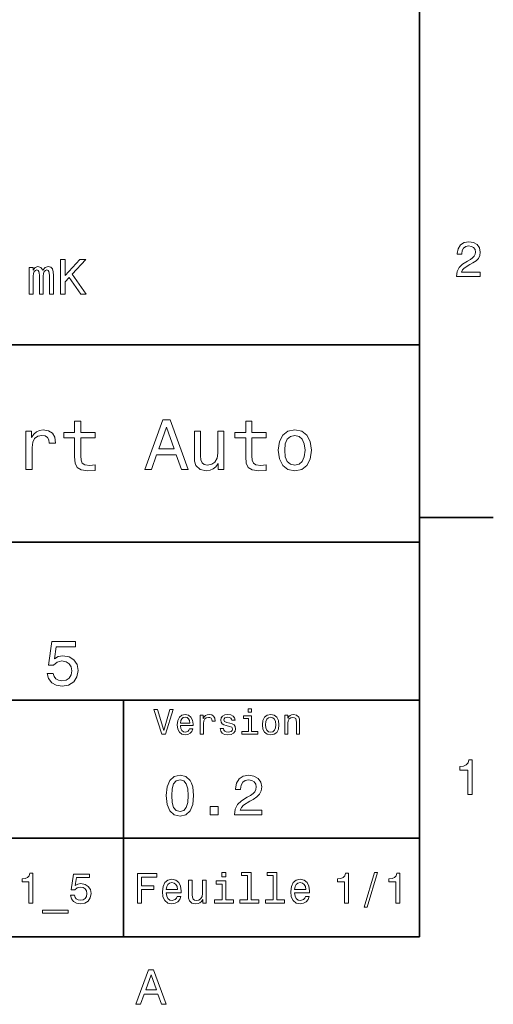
# Model space of a CAD drawing. Extents: x 0 to 297, y 0 to 210.
# Tile 7 of 8: x 246 to 294, y 3 to 103. Entities that reach past the tile are written whole.
import ezdxf

# ---------------------------------------------------------------- set-up
doc = ezdxf.new("R2010")
doc.units = 0

msp = doc.modelspace()

# ---------------------------------------------------------------- linework, layer by layer
at = {"color": 7, "lineweight": 35}
for p, q in [((287, 10), (287, 200)), ((97, 70), (287, 70)), ((287, 70), (287, 10)), ((162, 50), (287, 50)), ((162, 34), (287, 34)), ((257, 10), (257, 34)), ((162, 20), (287, 20)), ((10, 10), (287, 10)), ((97, 10), (287, 10))]:
    msp.add_line(p, q, dxfattribs=at)
at = {"color": 7, "lineweight": 35, "ltscale": 0.1875}
msp.add_line((287, 52.5), (294.5, 52.5), dxfattribs=at)
at = {"color": 7, "lineweight": 13}
for points in [[(290.76947, 76.916786), (293.175079, 76.916786), (293.175079, 77.350502), (291.273773, 77.350502), (291.3797, 77.587532), (291.561249, 77.784218), (292.121033, 78.142288), (292.418579, 78.293587), (292.751434, 78.510445), (292.988464, 78.762604), (293.124634, 79.060158), (293.175079, 79.398056), (293.089355, 79.821686), (292.852325, 80.154541), (292.489197, 80.366356), (292.020172, 80.442001), (291.536041, 80.35627), (291.167877, 80.119232), (290.930847, 79.740997), (290.850159, 79.241714), (290.850159, 79.171112), (291.309082, 79.171112), (291.309082, 79.211456), (291.354462, 79.554398), (291.490631, 79.806557), (291.707489, 79.967941), (291.994965, 80.023415), (292.287476, 79.972984), (292.504333, 79.846901), (292.645538, 79.650215), (292.695984, 79.403099), (292.660675, 79.171112), (292.56485, 78.974426), (292.403473, 78.802956), (292.181549, 78.651657), (291.884003, 78.490273), (291.389771, 78.177589), (291.041779, 77.844742), (290.835022, 77.441284), (290.76947, 76.931915)], [(247.450317, 75.143372), (247.85881, 75.143372), (247.85881, 76.953888), (247.884033, 77.226227), (247.959671, 77.422913), (248.075668, 77.538902), (248.226959, 77.584297), (248.347992, 77.543945), (248.428696, 77.443085), (248.46904, 77.271614), (248.484161, 77.04467), (248.484161, 75.143372), (248.867462, 75.143372), (248.867462, 76.953888), (248.89267, 77.221184), (248.968323, 77.41787), (249.089355, 77.538902), (249.240662, 77.584297), (249.361694, 77.543945), (249.442383, 77.443085), (249.492813, 77.04467), (249.492813, 75.143372), (249.901306, 75.143372), (249.901306, 77.014412), (249.876099, 77.40274), (249.79541, 77.700287), (249.634033, 77.881844), (249.371765, 77.947403), (249.064148, 77.846542), (248.827118, 77.554031), (248.640503, 77.841499), (248.32782, 77.947403), (248.040375, 77.846542), (247.843689, 77.564117), (247.843689, 77.851585), (247.450317, 77.851585)], [(250.612411, 75.143372), (251.076385, 75.143372), (251.076385, 76.389046), (251.489929, 76.832855), (252.665009, 75.143372), (253.229858, 75.143372), (251.817749, 77.170746), (253.189499, 78.643372), (252.574219, 78.643372), (251.076385, 77.024498), (251.076385, 78.643372), (250.612411, 78.643372)], [(252.05043, 60.579971), (252.05043, 58.64193), (252.093658, 58.015129), (252.29538, 57.582851), (252.698853, 57.330688), (253.383286, 57.244236), (254.132568, 57.280258), (254.132568, 57.827808), (253.585022, 57.78458), (253.087891, 57.842216), (252.82132, 58.022331), (252.706055, 58.324928), (252.684448, 58.75), (252.684448, 60.579971), (254.132568, 60.579971), (254.132568, 61.120316), (252.684448, 61.120316), (252.684448, 62.251438), (252.05043, 62.251438), (252.05043, 61.120316), (250.955322, 61.120316), (250.955322, 60.579971)], [(259.175781, 57.381123), (259.838623, 57.381123), (260.364563, 58.850864), (262.360229, 58.850864), (262.886169, 57.381123), (263.563416, 57.381123), (261.733429, 62.388329), (260.998566, 62.388329)], [(269.399109, 60.579971), (269.399109, 58.64193), (269.442352, 58.015129), (269.644073, 57.582851), (270.047546, 57.330688), (270.731995, 57.244236), (271.481262, 57.280258), (271.481262, 57.827808), (270.933716, 57.78458), (270.436584, 57.842216), (270.170013, 58.022331), (270.054749, 58.324928), (270.033142, 58.75), (270.033142, 60.579971), (271.481262, 60.579971), (271.481262, 61.120316), (270.033142, 61.120316), (270.033142, 62.251438), (269.399109, 62.251438), (269.399109, 61.120316), (268.304016, 61.120316), (268.304016, 60.579971)], [(247.100861, 57.381123), (247.734863, 57.381123), (247.734863, 59.592937), (247.799713, 60.12608), (247.994232, 60.507923), (248.311249, 60.738472), (248.736313, 60.817722), (249.053314, 60.767288), (249.291077, 60.623199), (249.435165, 60.378242), (249.485596, 60.046829), (250.126801, 60.046829), (250.040344, 60.630402), (249.802597, 61.048271), (249.406342, 61.30043), (248.865997, 61.386887), (248.498566, 61.32925), (248.181549, 61.185158), (247.900574, 60.940201), (247.677246, 60.608788), (247.677246, 61.25), (247.100861, 61.25)], [(260.595093, 59.463257), (261.365997, 61.667866), (262.136902, 59.463257)], [(267.194519, 61.25), (266.560516, 61.25), (266.560516, 59.016571), (266.488464, 58.497837), (266.279541, 58.123196), (265.955322, 57.892651), (265.530243, 57.820602), (265.19165, 57.878242), (264.975494, 58.051151), (264.853027, 58.346542), (264.824219, 58.764408), (264.824219, 61.25), (264.190186, 61.25), (264.190186, 58.706772), (264.211792, 58.195244), (264.348694, 57.770172), (264.766571, 57.381123), (265.436584, 57.244236), (265.796814, 57.294666), (266.106628, 57.424351), (266.373199, 57.647694), (266.589325, 57.971901), (266.589325, 57.381123), (267.194519, 57.381123)], [(272.698853, 59.311958), (272.814117, 58.432995), (273.145508, 57.78458), (273.671448, 57.381123), (274.377502, 57.244236), (275.076355, 57.381123), (275.602295, 57.777374), (275.933716, 58.425793), (276.056183, 59.311958), (275.933716, 60.190922), (275.602295, 60.846542), (275.076355, 61.242794), (274.377502, 61.386887), (273.671448, 61.242794), (273.145508, 60.839336), (272.814117, 60.190922)], [(273.34726, 59.319164), (273.412109, 59.967579), (273.613831, 60.435879), (273.938019, 60.72406), (274.377502, 60.824928), (274.809784, 60.72406), (275.134003, 60.443081), (275.335724, 59.967579), (275.407776, 59.319164), (275.335724, 58.663544), (275.134003, 58.188038), (274.809784, 57.899853), (274.377502, 57.806194), (273.938019, 57.899853), (273.613831, 58.188038), (273.412109, 58.663544)], [(249.264404, 36.703888), (249.407059, 36.172188), (249.724792, 35.757202), (250.19165, 35.497837), (250.788177, 35.400574), (251.443085, 35.517288), (251.955338, 35.835014), (252.279541, 36.340778), (252.40274, 36.989193), (252.292511, 37.592216), (251.981262, 38.065559), (251.494965, 38.370316), (250.865997, 38.480545), (250.379684, 38.402737), (250.003601, 38.188759), (250.18515, 39.401295), (252.156342, 39.401295), (252.156342, 39.932995), (249.750717, 39.932995), (249.394089, 37.546829), (249.912827, 37.546829), (250.28891, 37.851585), (250.768738, 37.961815), (251.183716, 37.890488), (251.501434, 37.682995), (251.702454, 37.365273), (251.773773, 36.956772), (251.702454, 36.548271), (251.494965, 36.230545), (251.177231, 36.029537), (250.768738, 35.958214), (250.425079, 36.003601), (250.159225, 36.152737), (249.964691, 36.386166), (249.867432, 36.703888)], [(261.71109, 33.03458), (261.08429, 30.905619), (260.439484, 33.03458), (260.09726, 33.03458), (260.904175, 30.530979), (261.264404, 30.530979), (262.053314, 33.03458)], [(269.992798, 33.117435), (269.657776, 33.117435), (269.657776, 32.757202), (269.992798, 32.757202)], [(262.784576, 31.40634), (264.052582, 31.40634), (264.056183, 31.554033), (263.998566, 31.9683), (263.840057, 32.278099), (263.587891, 32.465416), (263.252869, 32.533859), (262.925079, 32.461815), (262.672913, 32.260086), (262.510803, 31.932276), (262.453156, 31.5), (262.507202, 31.056915), (262.669312, 30.732708), (262.917877, 30.530979), (263.242065, 30.462536), (263.523041, 30.509365), (263.753601, 30.631844), (263.922913, 30.826368), (264.020172, 31.085733), (263.706787, 31.085733), (263.641937, 30.941643), (263.548279, 30.833572), (263.281708, 30.747118), (263.076355, 30.786743), (262.921478, 30.912823), (262.820618, 31.118155), (262.784576, 31.395533)], [(262.784576, 31.672911), (262.824219, 31.921469), (262.921478, 32.105186), (263.069153, 32.216858), (263.263702, 32.256485), (263.45462, 32.216858), (263.602295, 32.105186), (263.692352, 31.921469), (263.724792, 31.672911)], [(264.794678, 30.530979), (265.111664, 30.530979), (265.111664, 31.636887), (265.144104, 31.903458), (265.241364, 32.094379), (265.399841, 32.209652), (265.612396, 32.249279), (265.770905, 32.224064), (265.889771, 32.152016), (265.961823, 32.029537), (265.98703, 31.863832), (266.307648, 31.863832), (266.264404, 32.155621), (266.145538, 32.364552), (265.947418, 32.490635), (265.677246, 32.533859), (265.49353, 32.505043), (265.335022, 32.432995), (265.194519, 32.310516), (265.082855, 32.144814), (265.082855, 32.465416), (264.794678, 32.465416)], [(267.791779, 31.658501), (267.485596, 31.730547), (267.258636, 31.8134), (267.182983, 31.982708), (267.20462, 32.101585), (267.280273, 32.188038), (267.40274, 32.242073), (267.579254, 32.263687), (267.748566, 32.242073), (267.881836, 32.177231), (267.968292, 32.079971), (268.004333, 31.950287), (268.314117, 31.950287), (268.314117, 31.957493), (268.260101, 32.191643), (268.112396, 32.375359), (267.881836, 32.490635), (267.579254, 32.533859), (267.273041, 32.490635), (267.049713, 32.371758), (266.90921, 32.195244), (266.865997, 31.971901), (266.898407, 31.755764), (266.999268, 31.604465), (267.164978, 31.496397), (267.406342, 31.420748), (267.759369, 31.334293), (267.975494, 31.244236), (268.033142, 31.17219), (268.054749, 31.064121), (268.022339, 30.930836), (267.935883, 30.829971), (267.79538, 30.765129), (267.608063, 30.743515), (267.409943, 30.765129), (267.265839, 30.840778), (267.168579, 30.963255), (267.128967, 31.132565), (266.822754, 31.132565), (266.873199, 30.844379), (267.020905, 30.635447), (267.255035, 30.509365), (267.579254, 30.462536), (267.917877, 30.509365), (268.166412, 30.635447), (268.317719, 30.837175), (268.371765, 31.100143), (268.332123, 31.327089), (268.220459, 31.481987), (268.036743, 31.582851)], [(269.981995, 30.79755), (269.981995, 32.400574), (269.167877, 32.400574), (269.167877, 32.130402), (269.664978, 32.130402), (269.664978, 30.79755), (269.016571, 30.79755), (269.016571, 30.530979), (270.637604, 30.530979), (270.637604, 30.79755)], [(271.087891, 31.496397), (271.145538, 31.056915), (271.311249, 30.732708), (271.574219, 30.530979), (271.927246, 30.462536), (272.276672, 30.530979), (272.539612, 30.729107), (272.705322, 31.053314), (272.766571, 31.496397), (272.705322, 31.935879), (272.539612, 32.263687), (272.276672, 32.461815), (271.927246, 32.533859), (271.574219, 32.461815), (271.311249, 32.260086), (271.145538, 31.935879)], [(271.412109, 31.5), (271.444519, 31.824207), (271.54538, 32.058357), (271.707489, 32.20245), (271.927246, 32.25288), (272.143372, 32.20245), (272.305481, 32.061958), (272.406342, 31.824207), (272.442352, 31.5), (272.406342, 31.17219), (272.305481, 30.934437), (272.143372, 30.790344), (271.927246, 30.743515), (271.707489, 30.790344), (271.54538, 30.934437), (271.444519, 31.17219)], [(273.350159, 30.530979), (273.667145, 30.530979), (273.667145, 31.647694), (273.699554, 31.903458), (273.804047, 32.090778), (273.966125, 32.206051), (274.182281, 32.249279), (274.355194, 32.213257), (274.463257, 32.115993), (274.517303, 31.95389), (274.535309, 31.737751), (274.535309, 30.530979), (274.852295, 30.530979), (274.852295, 31.802593), (274.837891, 32.058357), (274.773041, 32.270893), (274.560516, 32.465416), (274.229095, 32.533859), (274.04538, 32.508644), (273.890503, 32.440201), (273.757202, 32.324928), (273.65274, 32.170029), (273.65274, 32.465416), (273.350159, 32.465416)], [(291.909241, 24.416786), (292.368164, 24.416786), (292.368164, 27.942001), (292.025208, 27.942001), (291.934448, 27.634365), (291.752899, 27.427593), (291.475525, 27.306557), (291.092224, 27.266211), (291.092224, 26.90814), (291.909241, 26.90814)], [(261.345825, 24.314121), (261.432281, 23.409224), (261.703156, 22.763689), (262.135437, 22.371759), (262.734863, 22.244957), (263.328522, 22.371759), (263.760803, 22.763689), (264.02594, 23.409224), (264.118164, 24.314121), (264.02594, 25.213257), (263.916412, 25.570606), (263.760803, 25.864553), (263.328522, 26.256485), (262.734863, 26.38905), (262.135437, 26.256485), (261.703156, 25.858791), (261.432281, 25.213257)], [(268.268005, 22.360231), (271.017303, 22.360231), (271.017303, 22.855909), (268.844391, 22.855909), (268.965424, 23.126802), (269.172913, 23.351585), (269.812683, 23.760807), (270.15274, 23.933718), (270.533142, 24.181557), (270.804047, 24.469742), (270.959656, 24.809799), (271.017303, 25.195967), (270.919312, 25.680117), (270.648407, 26.06052), (270.233429, 26.302595), (269.697418, 26.38905), (269.144104, 26.291067), (268.723328, 26.020174), (268.452454, 25.587896), (268.360229, 25.017292), (268.360229, 24.9366), (268.884735, 24.9366), (268.884735, 24.98271), (268.936584, 25.374641), (269.092224, 25.662825), (269.340057, 25.847263), (269.668579, 25.910664), (270.002869, 25.853027), (270.250732, 25.708935), (270.412109, 25.48415), (270.469727, 25.201729), (270.429382, 24.9366), (270.319885, 24.711817), (270.135437, 24.51585), (269.881836, 24.342941), (269.541779, 24.158503), (268.976959, 23.801153), (268.579254, 23.42075), (268.342926, 22.959656), (268.268005, 22.377522)], [(261.899139, 24.314121), (261.945251, 25.011528), (262.089325, 25.51297), (262.348694, 25.806917), (262.734863, 25.910664), (263.115265, 25.806917), (263.374634, 25.51297), (263.518738, 25.011528), (263.56485, 24.314121), (263.518738, 23.610952), (263.374634, 23.10951), (263.115265, 22.815563), (262.734863, 22.717581), (262.348694, 22.815563), (262.089325, 23.10951), (261.945251, 23.610952)], [(265.806915, 22.360231), (266.602295, 22.360231), (266.602295, 23.219021), (265.806915, 23.219021)], [(247.416428, 13.428675), (247.809799, 13.428675), (247.809799, 16.450289), (247.515854, 16.450289), (247.438034, 16.1866), (247.282425, 16.009367), (247.044662, 15.905621), (246.716141, 15.871038), (246.716141, 15.564121), (247.416428, 15.564121)], [(251.626801, 14.211096), (251.721909, 13.856628), (251.933716, 13.579971), (252.244965, 13.407061), (252.642654, 13.342219), (253.079254, 13.42003), (253.420746, 13.631845), (253.636887, 13.969021), (253.719025, 14.401298), (253.645538, 14.803314), (253.438049, 15.118876), (253.113831, 15.322046), (252.694519, 15.395534), (252.370316, 15.34366), (252.119598, 15.201009), (252.240631, 16.009367), (253.554749, 16.009367), (253.554749, 16.363834), (251.951004, 16.363834), (251.713257, 14.773055), (252.059082, 14.773055), (252.309799, 14.976225), (252.629684, 15.049712), (252.906342, 15.002162), (253.118164, 14.863833), (253.252167, 14.652018), (253.299713, 14.379683), (253.252167, 14.107349), (253.113831, 13.895534), (252.902023, 13.761528), (252.629684, 13.713977), (252.400574, 13.744237), (252.223343, 13.84366), (252.093658, 13.99928), (252.028824, 14.211096)], [(258.414978, 13.428675), (258.817017, 13.428675), (258.817017, 14.807637), (260.079254, 14.807637), (260.079254, 15.166427), (258.817017, 15.166427), (258.817017, 16.065563), (260.368866, 16.065563), (260.368866, 16.428675), (258.414978, 16.428675)], [(267.389038, 16.532421), (266.98703, 16.532421), (266.98703, 16.100145), (267.389038, 16.100145)], [(269.572052, 16.212536), (269.572052, 13.748559), (268.789612, 13.748559), (268.789612, 13.428675), (270.73056, 13.428675), (270.73056, 13.748559), (269.952454, 13.748559), (269.952454, 16.532421), (268.975494, 16.532421), (268.975494, 16.212536)], [(272.174347, 16.212536), (272.174347, 13.748559), (271.391937, 13.748559), (271.391937, 13.428675), (273.332855, 13.428675), (273.332855, 13.748559), (272.554749, 13.748559), (272.554749, 16.532421), (271.57782, 16.532421), (271.57782, 16.212536)], [(279.416443, 13.428675), (279.809814, 13.428675), (279.809814, 16.450289), (279.515839, 16.450289), (279.438049, 16.1866), (279.28241, 16.009367), (279.044678, 15.905621), (278.716125, 15.871038), (278.716125, 15.564121), (279.416443, 15.564121)], [(281.42218, 13.026657), (281.720459, 13.026657), (282.766571, 16.510807), (282.463989, 16.510807)], [(284.621033, 13.428675), (285.014404, 13.428675), (285.014404, 16.450289), (284.720459, 16.450289), (284.642639, 16.1866), (284.48703, 16.009367), (284.249268, 15.905621), (283.920746, 15.871038), (283.920746, 15.564121), (284.621033, 15.564121)], [(261.341492, 14.479107), (262.863098, 14.479107), (262.867432, 14.656341), (262.798279, 15.153459), (262.608063, 15.525217), (262.305481, 15.75), (261.903473, 15.832133), (261.510101, 15.745678), (261.207489, 15.503603), (261.01297, 15.110231), (260.943817, 14.591499), (261.008636, 14.059798), (261.203156, 13.67075), (261.501434, 13.428675), (261.890503, 13.346542), (262.227661, 13.402739), (262.504333, 13.549712), (262.707489, 13.783141), (262.824219, 14.09438), (262.44812, 14.09438), (262.370331, 13.92147), (262.257935, 13.791787), (261.938049, 13.688041), (261.69165, 13.735591), (261.505768, 13.886888), (261.384735, 14.133286), (261.341492, 14.466139)], [(261.341492, 14.798992), (261.389038, 15.097262), (261.505768, 15.317724), (261.682983, 15.45173), (261.916412, 15.49928), (262.145538, 15.45173), (262.322754, 15.317724), (262.430847, 15.097262), (262.469727, 14.798992)], [(265.400574, 15.75), (265.020172, 15.75), (265.020172, 14.409943), (264.976959, 14.098703), (264.851593, 13.873919), (264.657074, 13.735591), (264.402008, 13.692364), (264.198853, 13.726946), (264.069153, 13.830692), (263.995667, 14.007925), (263.978394, 14.258646), (263.978394, 15.75), (263.597992, 15.75), (263.597992, 14.224064), (263.610962, 13.917148), (263.693085, 13.662104), (263.943817, 13.428675), (264.345825, 13.346542), (264.561951, 13.376801), (264.747833, 13.454611), (264.907776, 13.588617), (265.037476, 13.783141), (265.037476, 13.428675), (265.400574, 13.428675)], [(267.376068, 13.748559), (267.376068, 15.672191), (266.399139, 15.672191), (266.399139, 15.347983), (266.995667, 15.347983), (266.995667, 13.748559), (266.21759, 13.748559), (266.21759, 13.428675), (268.162811, 13.428675), (268.162811, 13.748559)], [(274.353027, 14.479107), (275.874634, 14.479107), (275.878967, 14.656341), (275.809814, 15.153459), (275.619598, 15.525217), (275.317017, 15.75), (274.914978, 15.832133), (274.521606, 15.745678), (274.219025, 15.503603), (274.024506, 15.110231), (273.955322, 14.591499), (274.020172, 14.059798), (274.214691, 13.67075), (274.51297, 13.428675), (274.902008, 13.346542), (275.239197, 13.402739), (275.515839, 13.549712), (275.719025, 13.783141), (275.835724, 14.09438), (275.459656, 14.09438), (275.381836, 13.92147), (275.26944, 13.791787), (274.949554, 13.688041), (274.703186, 13.735591), (274.517303, 13.886888), (274.39624, 14.133286), (274.353027, 14.466139)], [(274.353027, 14.798992), (274.400574, 15.097262), (274.517303, 15.317724), (274.694519, 15.45173), (274.927948, 15.49928), (275.157074, 15.45173), (275.33429, 15.317724), (275.442352, 15.097262), (275.481262, 14.798992)], [(248.795395, 12.711096), (248.795395, 12.408502), (251.39769, 12.408502), (251.39769, 12.711096)], [(258.266846, 3.166787), (258.730835, 3.166787), (259.098999, 4.195605), (260.495972, 4.195605), (260.864105, 3.166787), (261.338165, 3.166787), (260.05719, 6.67183), (259.542786, 6.67183)], [(259.260376, 4.624279), (259.799988, 6.167507), (260.33963, 4.624279)]]:
    msp.add_lwpolyline(points, close=True, dxfattribs=at)

doc.saveas('drawing.dxf')
